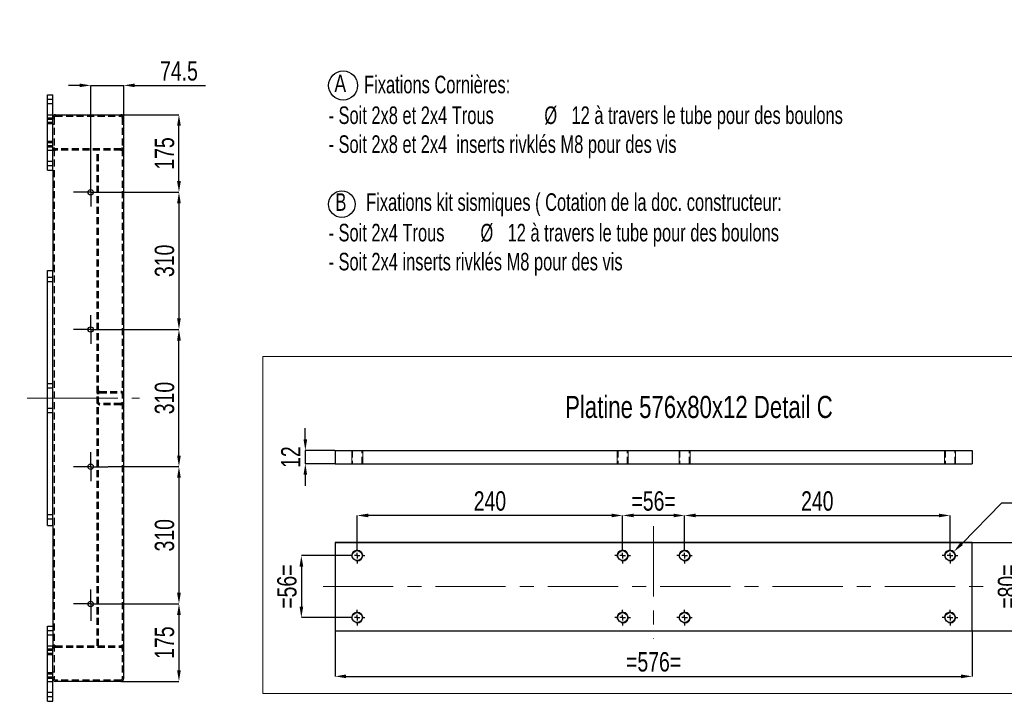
# Model space of a CAD drawing. Header units: millimetres. Extents: x 5 to 589, y 5 to 415.
# Tile 10 of 18: x 308 to 486, y 73 to 196. Entities that reach past the tile are written whole.
import ezdxf

# ---------------------------------------------------------------- set-up
doc = ezdxf.new("R2010")
doc.units = ezdxf.units.MM
doc.header["$PDSIZE"] = -1
doc.linetypes.add('CENTERX2', pattern=[20.32, 12.7, -2.54, 2.54, -2.54])
doc.linetypes.add('HIDDEN', pattern=[1.905, 1.27, -0.635])
for name, color, linetype in [('COTES', 1, 'Continuous'), ('NOTES', 6, 'Continuous'), ('TRAIT-FINS', 9, 'Continuous'), ('TRAIT-MIXTES', 3, 'CENTERX2'), ('TRAIT-TIRET', 2, 'HIDDEN')]:
    doc.layers.add(name, color=color, linetype=linetype)
doc.layers.add('TRAIT-FORT', color=4, linetype='Continuous', lineweight=25)
doc.styles.add('SLDTEXTSTYLE0', font='TXT', dxfattribs={"width": 0.75})
doc.styles.add('SLDTEXTSTYLE1', font='TXT', dxfattribs={"width": 0.7})
doc.dimstyles.new('SLDDIMSTYLE0', dxfattribs={"dimtxt": 3.5, "dimasz": 2, "dimexe": 0, "dimexo": 0.0625, "dimgap": 0.875, "dimtad": 1, "dimlfac": 12.5, "dimrnd": 1e-09, "dimzin": 12, "dimdsep": 46, "dimtxsty": 'SLDTEXTSTYLE0', "dimsah": 1, "dimcen": 0.09, "dimadec": 0, "dimazin": 3, "dimtfac": 1, "dimtofl": 0, "dimtmove": 0, "dimatfit": 3, "dimfxl": 1, "dimfrac": 2, "dimtolj": 1, "dimtzin": 12, "dimarcsym": 0})
doc.dimstyles.new('SLDDIMSTYLE1', dxfattribs={"dimtxt": 3.5, "dimasz": 2, "dimexe": 0, "dimexo": 0.0625, "dimgap": 0.875, "dimtad": 1, "dimlfac": 12.5, "dimrnd": 1e-09, "dimzin": 12, "dimdsep": 46, "dimtxsty": 'SLDTEXTSTYLE0', "dimsah": 1, "dimcen": 0.09, "dimadec": 0, "dimazin": 3, "dimtfac": 1, "dimtmove": 0, "dimatfit": 0, "dimfxl": 1, "dimfrac": 2, "dimtolj": 1, "dimtzin": 12, "dimarcsym": 0})
doc.dimstyles.new('SLDDIMSTYLE4', dxfattribs={"dimtxt": 3.5, "dimasz": 2, "dimexe": 0, "dimexo": 0.0625, "dimgap": 0.875, "dimtad": 1, "dimlfac": 5, "dimrnd": 1e-09, "dimzin": 12, "dimdsep": 46, "dimtxsty": 'SLDTEXTSTYLE0', "dimsah": 1, "dimcen": 0.09, "dimadec": 0, "dimazin": 3, "dimtfac": 1, "dimtofl": 0, "dimtmove": 0, "dimatfit": 3, "dimfxl": 1, "dimfrac": 2, "dimtolj": 1, "dimtzin": 12, "dimarcsym": 0})
doc.dimstyles.new('SLDDIMSTYLE5', dxfattribs={"dimtxt": 3.5, "dimasz": 2, "dimexe": 0, "dimexo": 0.0625, "dimgap": 0.875, "dimtad": 1, "dimlfac": 5, "dimrnd": 1e-09, "dimzin": 12, "dimdsep": 46, "dimtxsty": 'SLDTEXTSTYLE0', "dimsah": 1, "dimcen": 0.09, "dimadec": 0, "dimazin": 3, "dimtfac": 1, "dimtmove": 0, "dimatfit": 0, "dimfxl": 1, "dimfrac": 2, "dimtolj": 1, "dimtzin": 12, "dimarcsym": 0})
doc.dimstyles.new('SLDDIMSTYLE6', dxfattribs={"dimtxt": 3.5, "dimasz": 2, "dimexe": 0, "dimexo": 0.0625, "dimgap": 0.875, "dimtad": 0, "dimtih": 1, "dimtoh": 1, "dimlfac": 5, "dimrnd": 1e-09, "dimzin": 12, "dimdsep": 46, "dimtxsty": 'SLDTEXTSTYLE0', "dimsah": 1, "dimcen": 0, "dimadec": 0, "dimazin": 3, "dimtfac": 1, "dimtofl": 0, "dimtmove": 0, "dimatfit": 3, "dimfxl": 1, "dimfrac": 2, "dimtolj": 1, "dimtzin": 12, "dimarcsym": 0})
doc.dimstyles.new('SLDDIMSTYLE7', dxfattribs={"dimtxt": 3.5, "dimasz": 2, "dimexe": 0, "dimexo": 0.0625, "dimgap": 0.875, "dimtad": 1, "dimdec": 1, "dimlfac": 12.5, "dimrnd": 1e-09, "dimzin": 12, "dimdsep": 46, "dimtxsty": 'SLDTEXTSTYLE0', "dimsah": 1, "dimcen": 0.09, "dimadec": 0, "dimazin": 3, "dimtfac": 1, "dimtdec": 1, "dimtmove": 0, "dimatfit": 0, "dimfxl": 1, "dimfrac": 2, "dimtolj": 1, "dimtzin": 12, "dimarcsym": 0})

# ---------------------------------------------------------------- blocks, each defined once
blk = doc.blocks.new('SW_NOTE_5')
at = {"layer": 'NOTES', "color": 0}
for centre, radius in [((1.57, 2.12), 2.63), ((1.34, -19.33), 2.41)]:
    blk.add_circle(centre, radius, dxfattribs=at)
at = {"layer": 'NOTES', "color": 0, "attachment_point": 1}
for s, insert, char_height, style in [('A', (0, 4.09), 3.17, 'SLDTEXTSTYLE0'), ('Fixations Cornières:', (5.37, 3.89), 3.175, 'SLDTEXTSTYLE1'), ('- Soit 2x8 et 2x4 Trous', (-1.07, -1.66), 3.175, 'SLDTEXTSTYLE1'), ('%%c', (37.97, -1.66), 3.175, 'SLDTEXTSTYLE1'), ('12 à travers le tube pour des boulons', (42.88, -1.66), 3.175, 'SLDTEXTSTYLE1'), ('- Soit 2x8 et 2x4  inserts rivklés M8 pour des vis', (-1.07, -6.89), 3.175, 'SLDTEXTSTYLE1'), ('B', (0.19, -17.36), 3.17, 'SLDTEXTSTYLE1'), ('Fixations kit sismiques ( Cotation de la doc. constructeur:', (5.74, -17.36), 3.175, 'SLDTEXTSTYLE1'), ('- Soit 2x4 Trous', (-1.07, -22.88), 3.175, 'SLDTEXTSTYLE1'), ('%%c', (26.41, -22.88), 3.175, 'SLDTEXTSTYLE1'), ('12 à travers le tube pour des boulons', (31.32, -22.88), 3.175, 'SLDTEXTSTYLE1'), ('- Soit 2x4 inserts rivklés M8 pour des vis', (-1.07, -28.12), 3.175, 'SLDTEXTSTYLE1')]:
    blk.add_mtext(s, dxfattribs=dict(at, insert=insert, char_height=char_height, style=style))
blk = doc.blocks.new('_D_52')
at = {"layer": 'COTES', "color": 0, "lineweight": -2, "transparency": 16777216}
for p, q in [((364.97, 101.88), (489.14, 101.88)), ((489.14, 99.88), (489.14, 87.88)), ((364.97, 85.88), (489.14, 85.88))]:
    blk.add_line(p, q, dxfattribs=at)
at = {"layer": 'COTES', "color": 0, "transparency": 16777216}
for points in [[(488.8, 99.88), (489.47, 99.88), (489.14, 101.88)], [(488.8, 87.88), (489.47, 87.88), (489.14, 85.88)]]:
    blk.add_solid(points, dxfattribs=at)
at = {"layer": 'Defpoints', "color": 0, "transparency": 16777216}
for p in [(364.91, 101.88), (364.91, 85.88), (489.14, 85.88)]:
    blk.add_point(p, dxfattribs=at)
at = {"layer": 'COTES', "color": 0, "transparency": 16777216, "insert": (484.76, 93.88), "char_height": 3.5, "attachment_point": 2, "rotation": 90, "style": 'SLDTEXTSTYLE0'}
blk.add_mtext('\\A1;=80=', dxfattribs=at)
blk = doc.blocks.new('_D_53')
at = {"layer": 'COTES', "color": 0, "lineweight": -2, "transparency": 16777216}
for p, q in [((367.45, 99.48), (358.81, 99.48)), ((358.81, 97.48), (358.81, 90.28)), ((367.45, 88.28), (358.81, 88.28))]:
    blk.add_line(p, q, dxfattribs=at)
at = {"layer": 'COTES', "color": 0, "transparency": 16777216}
for points in [[(358.48, 97.48), (359.15, 97.48), (358.81, 99.48)], [(358.48, 90.28), (359.15, 90.28), (358.81, 88.28)]]:
    blk.add_solid(points, dxfattribs=at)
at = {"layer": 'Defpoints', "color": 0, "transparency": 16777216}
for p in [(367.51, 99.48), (358.81, 88.28), (367.51, 88.28)]:
    blk.add_point(p, dxfattribs=at)
at = {"layer": 'COTES', "color": 0, "transparency": 16777216, "insert": (354.44, 93.88), "char_height": 3.5, "attachment_point": 2, "rotation": 90, "style": 'SLDTEXTSTYLE0'}
blk.add_mtext('\\A1;=56=', dxfattribs=at)
blk = doc.blocks.new('_D_54')
at = {"layer": 'COTES', "color": 0, "lineweight": -2, "transparency": 16777216}
for p, q in [((368.91, 100.95), (368.91, 106.74)), ((414.91, 106.74), (370.91, 106.74)), ((416.91, 100.95), (416.91, 106.74))]:
    blk.add_line(p, q, dxfattribs=at)
at = {"layer": 'COTES', "color": 0, "transparency": 16777216}
for points in [[(370.91, 107.07), (370.91, 106.41), (368.91, 106.74)], [(414.91, 107.07), (414.91, 106.41), (416.91, 106.74)]]:
    blk.add_solid(points, dxfattribs=at)
at = {"layer": 'Defpoints', "color": 0, "transparency": 16777216}
for p in [(368.91, 106.74), (368.91, 100.88), (416.91, 100.88)]:
    blk.add_point(p, dxfattribs=at)
at = {"layer": 'COTES', "color": 0, "transparency": 16777216, "insert": (392.91, 111.11), "char_height": 3.5, "attachment_point": 2, "style": 'SLDTEXTSTYLE0'}
blk.add_mtext('\\A1;240', dxfattribs=at)
blk = doc.blocks.new('_D_55')
at = {"layer": 'COTES', "color": 0, "lineweight": -2, "transparency": 16777216}
for p, q in [((428.11, 100.95), (428.11, 106.74)), ((430.11, 106.74), (474.11, 106.74)), ((476.11, 100.95), (476.11, 106.74))]:
    blk.add_line(p, q, dxfattribs=at)
at = {"layer": 'COTES', "color": 0, "transparency": 16777216}
for points in [[(430.11, 107.07), (430.11, 106.41), (428.11, 106.74)], [(474.11, 107.07), (474.11, 106.41), (476.11, 106.74)]]:
    blk.add_solid(points, dxfattribs=at)
at = {"layer": 'Defpoints', "color": 0, "transparency": 16777216}
for p in [(476.11, 106.74), (428.11, 100.88), (476.11, 100.88)]:
    blk.add_point(p, dxfattribs=at)
at = {"layer": 'COTES', "color": 0, "transparency": 16777216, "insert": (452.11, 111.11), "char_height": 3.5, "attachment_point": 2, "style": 'SLDTEXTSTYLE0'}
blk.add_mtext('\\A1;240', dxfattribs=at)
blk = doc.blocks.new('_D_56')
at = {"layer": 'COTES', "color": 0, "lineweight": -2, "transparency": 16777216}
for p, q in [((416.91, 100.95), (416.91, 106.74)), ((426.11, 106.74), (418.91, 106.74)), ((428.11, 100.95), (428.11, 106.74))]:
    blk.add_line(p, q, dxfattribs=at)
at = {"layer": 'COTES', "color": 0, "transparency": 16777216}
for points in [[(418.91, 107.07), (418.91, 106.41), (416.91, 106.74)], [(426.11, 107.07), (426.11, 106.41), (428.11, 106.74)]]:
    blk.add_solid(points, dxfattribs=at)
at = {"layer": 'Defpoints', "color": 0, "transparency": 16777216}
for p in [(416.91, 106.74), (416.91, 100.88), (428.11, 100.88)]:
    blk.add_point(p, dxfattribs=at)
at = {"layer": 'COTES', "color": 0, "transparency": 16777216, "insert": (422.51, 111.11), "char_height": 3.5, "attachment_point": 2, "style": 'SLDTEXTSTYLE0'}
blk.add_mtext('\\A1;=56=', dxfattribs=at)
blk = doc.blocks.new('_D_57')
at = {"layer": 'COTES', "color": 0, "lineweight": -2, "transparency": 16777216}
for p, q in [((364.91, 85.82), (364.91, 77.66)), ((480.11, 85.82), (480.11, 77.66)), ((366.91, 77.66), (478.11, 77.66))]:
    blk.add_line(p, q, dxfattribs=at)
at = {"layer": 'COTES', "color": 0, "transparency": 16777216}
for points in [[(366.91, 78), (366.91, 77.33), (364.91, 77.66)], [(478.11, 78), (478.11, 77.33), (480.11, 77.66)]]:
    blk.add_solid(points, dxfattribs=at)
at = {"layer": 'Defpoints', "color": 0, "transparency": 16777216}
for p in [(364.91, 85.88), (480.11, 85.88), (480.11, 77.66)]:
    blk.add_point(p, dxfattribs=at)
at = {"layer": 'COTES', "color": 0, "transparency": 16777216, "insert": (422.51, 82.04), "char_height": 3.5, "attachment_point": 2, "style": 'SLDTEXTSTYLE0'}
blk.add_mtext('\\A1;=576=', dxfattribs=at)
blk = doc.blocks.new('_D_58')
at = {"layer": 'COTES', "color": 0, "lineweight": -2, "transparency": 16777216}
for p, q in [((485.43, 108.95), (478.22, 101.62)), ((487.43, 108.95), (485.43, 108.95))]:
    blk.add_line(p, q, dxfattribs=at)
at = {"layer": 'COTES', "color": 0, "transparency": 16777216}
blk.add_solid([(477.98, 101.85), (478.45, 101.39), (476.81, 100.2)], dxfattribs=at)
at = {"layer": 'Defpoints', "color": 0, "transparency": 16777216}
for p in [(476.81, 100.2), (475.41, 98.77)]:
    blk.add_point(p, dxfattribs=at)
at = {"layer": 'COTES', "color": 0, "transparency": 16777216, "insert": (488.31, 110.7), "char_height": 3.5, "attachment_point": 1, "style": 'SLDTEXTSTYLE0'}
blk.add_mtext('\\A1;8x M10', dxfattribs=at)
blk = doc.blocks.new('SW_CENTERMARKSYMBOL_8')
at = {"layer": 'TRAIT-MIXTES', "color": 0}
for p, q in [((-1, 0), (-1.4, 0)), ((0, 0), (-0.5, 0)), ((0, 1), (0, 1.4)), ((0, 0), (0, 0.5)), ((0, 0), (0, -0.5)), ((0, 0), (0.5, 0)), ((1, 0), (1.4, 0)), ((0, -1), (0, -1.4))]:
    blk.add_line(p, q, dxfattribs=at)
blk = doc.blocks.new('SW_CENTERMARKSYMBOL_9')
at = {"layer": 'TRAIT-MIXTES', "color": 0}
for p, q in [((-1, 0), (-1.4, 0)), ((0, 0), (-0.5, 0)), ((0, 1), (0, 1.4)), ((0, 0), (0, 0.5)), ((0, 0), (0, -0.5)), ((0, 0), (0.5, 0)), ((1, 0), (1.4, 0)), ((0, -1), (0, -1.4))]:
    blk.add_line(p, q, dxfattribs=at)
blk = doc.blocks.new('SW_CENTERMARKSYMBOL_10')
at = {"layer": 'TRAIT-MIXTES', "color": 0}
for p, q in [((-1, 0), (-1.4, 0)), ((0, 0), (-0.5, 0)), ((0, 1), (0, 1.4)), ((0, 0), (0, 0.5)), ((0, 0), (0, -0.5)), ((0, 0), (0.5, 0)), ((1, 0), (1.4, 0)), ((0, -1), (0, -1.4))]:
    blk.add_line(p, q, dxfattribs=at)
blk = doc.blocks.new('SW_CENTERMARKSYMBOL_11')
at = {"layer": 'TRAIT-MIXTES', "color": 0}
for p, q in [((-1, 0), (-1.4, 0)), ((0, 0), (-0.5, 0)), ((0, 1), (0, 1.4)), ((0, 0), (0, 0.5)), ((0, 0), (0, -0.5)), ((0, 0), (0.5, 0)), ((1, 0), (1.4, 0)), ((0, -1), (0, -1.4))]:
    blk.add_line(p, q, dxfattribs=at)
blk = doc.blocks.new('SW_CENTERMARKSYMBOL_12')
at = {"layer": 'TRAIT-MIXTES', "color": 0}
for p, q in [((-1, 0), (-1.4, 0)), ((0, 0), (-0.5, 0)), ((0, 1), (0, 1.4)), ((0, 0), (0, 0.5)), ((0, 0), (0, -0.5)), ((0, 0), (0.5, 0)), ((1, 0), (1.4, 0)), ((0, -1), (0, -1.4))]:
    blk.add_line(p, q, dxfattribs=at)
blk = doc.blocks.new('SW_CENTERMARKSYMBOL_13')
at = {"layer": 'TRAIT-MIXTES', "color": 0}
for p, q in [((-1, 0), (-1.4, 0)), ((0, 0), (-0.5, 0)), ((0, 1), (0, 1.4)), ((0, 0), (0, 0.5)), ((0, 0), (0, -0.5)), ((0, 0), (0.5, 0)), ((1, 0), (1.4, 0)), ((0, -1), (0, -1.4))]:
    blk.add_line(p, q, dxfattribs=at)
blk = doc.blocks.new('SW_CENTERMARKSYMBOL_14')
at = {"layer": 'TRAIT-MIXTES', "color": 0}
for p, q in [((-1, 0), (-1.4, 0)), ((0, 0), (-0.5, 0)), ((0, 1), (0, 1.4)), ((0, 0), (0, 0.5)), ((0, 0), (0, -0.5)), ((0, 0), (0.5, 0)), ((1, 0), (1.4, 0)), ((0, -1), (0, -1.4))]:
    blk.add_line(p, q, dxfattribs=at)
blk = doc.blocks.new('SW_CENTERMARKSYMBOL_15')
at = {"layer": 'TRAIT-MIXTES', "color": 0}
for p, q in [((-1, 0), (-1.4, 0)), ((0, 0), (-0.5, 0)), ((0, 1), (0, 1.4)), ((0, 0), (0, 0.5)), ((0, 0), (0, -0.5)), ((0, 0), (0.5, 0)), ((1, 0), (1.4, 0)), ((0, -1), (0, -1.4))]:
    blk.add_line(p, q, dxfattribs=at)
blk = doc.blocks.new('_D_69')
at = {"layer": 'COTES', "color": 0, "lineweight": -2, "transparency": 16777216}
for p, q in [((359.53, 120.49), (359.53, 122.49)), ((364.85, 118.49), (359.53, 118.49)), ((359.53, 118.49), (359.53, 116.09)), ((364.85, 116.09), (359.53, 116.09)), ((359.53, 114.09), (359.53, 112.09))]:
    blk.add_line(p, q, dxfattribs=at)
at = {"layer": 'COTES', "color": 0, "transparency": 16777216}
for points in [[(359.2, 120.49), (359.86, 120.49), (359.53, 118.49)], [(359.2, 114.09), (359.86, 114.09), (359.53, 116.09)]]:
    blk.add_solid(points, dxfattribs=at)
at = {"layer": 'Defpoints', "color": 0, "transparency": 16777216}
for p in [(364.91, 118.49), (359.53, 116.09), (364.91, 116.09)]:
    blk.add_point(p, dxfattribs=at)
at = {"layer": 'COTES', "color": 0, "transparency": 16777216, "insert": (355.15, 117.29), "char_height": 3.5, "attachment_point": 2, "rotation": 90, "style": 'SLDTEXTSTYLE0'}
blk.add_mtext('\\A1;12', dxfattribs=at)
blk = doc.blocks.new('_D_82')
at = {"layer": 'COTES', "color": 0, "lineweight": -2, "transparency": 16777216}
for p, q in [((326.26, 179.16), (336.68, 179.16)), ((336.68, 167.16), (336.68, 177.16)), ((323.86, 165.16), (336.68, 165.16))]:
    blk.add_line(p, q, dxfattribs=at)
at = {"layer": 'COTES', "color": 0, "transparency": 16777216}
for points in [[(336.34, 177.16), (337.01, 177.16), (336.68, 179.16)], [(336.34, 167.16), (337.01, 167.16), (336.68, 165.16)]]:
    blk.add_solid(points, dxfattribs=at)
at = {"layer": 'Defpoints', "color": 0, "transparency": 16777216}
for p in [(326.2, 179.16), (336.68, 179.16), (323.8, 165.16)]:
    blk.add_point(p, dxfattribs=at)
at = {"layer": 'COTES', "color": 0, "transparency": 16777216, "insert": (332.3, 172.16), "char_height": 3.5, "attachment_point": 2, "rotation": 90, "style": 'SLDTEXTSTYLE0'}
blk.add_mtext('\\A1;175', dxfattribs=at)
blk = doc.blocks.new('_D_83')
at = {"layer": 'COTES', "color": 0, "lineweight": -2, "transparency": 16777216}
for p, q in [((318.72, 184.47), (316.72, 184.47)), ((320.72, 168.3), (320.72, 184.47)), ((320.72, 184.47), (326.68, 184.47)), ((326.68, 178.74), (326.68, 184.47)), ((328.68, 184.47), (341.49, 184.47))]:
    blk.add_line(p, q, dxfattribs=at)
at = {"layer": 'COTES', "color": 0, "transparency": 16777216}
for points in [[(318.72, 184.8), (318.72, 184.14), (320.72, 184.47)], [(328.68, 184.8), (328.68, 184.14), (326.68, 184.47)]]:
    blk.add_solid(points, dxfattribs=at)
at = {"layer": 'Defpoints', "color": 0, "transparency": 16777216}
for p in [(326.68, 184.47), (326.68, 178.68), (320.72, 168.24)]:
    blk.add_point(p, dxfattribs=at)
at = {"layer": 'COTES', "color": 0, "transparency": 16777216, "insert": (336.68, 188.84), "char_height": 3.5, "attachment_point": 2, "style": 'SLDTEXTSTYLE0'}
blk.add_mtext('\\A1;74.5', dxfattribs=at)
blk = doc.blocks.new('_D_84')
at = {"layer": 'COTES', "color": 0, "lineweight": -2, "transparency": 16777216}
for p, q in [((323.86, 165.16), (336.68, 165.16)), ((336.68, 163.16), (336.68, 142.36)), ((323.86, 140.36), (336.68, 140.36))]:
    blk.add_line(p, q, dxfattribs=at)
at = {"layer": 'COTES', "color": 0, "transparency": 16777216}
for points in [[(336.34, 163.16), (337.01, 163.16), (336.68, 165.16)], [(336.34, 142.36), (337.01, 142.36), (336.68, 140.36)]]:
    blk.add_solid(points, dxfattribs=at)
at = {"layer": 'Defpoints', "color": 0, "transparency": 16777216}
for p in [(323.8, 165.16), (323.8, 140.36), (336.68, 140.36)]:
    blk.add_point(p, dxfattribs=at)
at = {"layer": 'COTES', "color": 0, "transparency": 16777216, "insert": (332.3, 152.76), "char_height": 3.5, "attachment_point": 2, "rotation": 90, "style": 'SLDTEXTSTYLE0'}
blk.add_mtext('\\A1;310', dxfattribs=at)
blk = doc.blocks.new('_D_85')
at = {"layer": 'COTES', "color": 0, "lineweight": -2, "transparency": 16777216}
for p, q in [((323.86, 140.36), (336.68, 140.36)), ((336.68, 117.56), (336.68, 138.36)), ((323.86, 115.56), (336.68, 115.56))]:
    blk.add_line(p, q, dxfattribs=at)
at = {"layer": 'COTES', "color": 0, "transparency": 16777216}
for points in [[(336.34, 138.36), (337.01, 138.36), (336.68, 140.36)], [(336.34, 117.56), (337.01, 117.56), (336.68, 115.56)]]:
    blk.add_solid(points, dxfattribs=at)
at = {"layer": 'Defpoints', "color": 0, "transparency": 16777216}
for p in [(323.8, 140.36), (336.68, 140.36), (323.8, 115.56)]:
    blk.add_point(p, dxfattribs=at)
at = {"layer": 'COTES', "color": 0, "transparency": 16777216, "insert": (332.3, 127.96), "char_height": 3.5, "attachment_point": 2, "rotation": 90, "style": 'SLDTEXTSTYLE0'}
blk.add_mtext('\\A1;310', dxfattribs=at)
blk = doc.blocks.new('_D_86')
at = {"layer": 'COTES', "color": 0, "lineweight": -2, "transparency": 16777216}
for p, q in [((323.86, 115.56), (336.68, 115.56)), ((336.68, 113.56), (336.68, 92.76)), ((323.86, 90.76), (336.68, 90.76))]:
    blk.add_line(p, q, dxfattribs=at)
at = {"layer": 'COTES', "color": 0, "transparency": 16777216}
for points in [[(336.34, 113.56), (337.01, 113.56), (336.68, 115.56)], [(336.34, 92.76), (337.01, 92.76), (336.68, 90.76)]]:
    blk.add_solid(points, dxfattribs=at)
at = {"layer": 'Defpoints', "color": 0, "transparency": 16777216}
for p in [(323.8, 115.56), (323.8, 90.76), (336.68, 90.76)]:
    blk.add_point(p, dxfattribs=at)
at = {"layer": 'COTES', "color": 0, "transparency": 16777216, "insert": (332.3, 103.16), "char_height": 3.5, "attachment_point": 2, "rotation": 90, "style": 'SLDTEXTSTYLE0'}
blk.add_mtext('\\A1;310', dxfattribs=at)
blk = doc.blocks.new('_D_87')
at = {"layer": 'COTES', "color": 0, "lineweight": -2, "transparency": 16777216}
for p, q in [((323.86, 90.76), (336.68, 90.76)), ((336.68, 88.76), (336.68, 78.76)), ((326.26, 76.76), (336.68, 76.76))]:
    blk.add_line(p, q, dxfattribs=at)
at = {"layer": 'COTES', "color": 0, "transparency": 16777216}
for points in [[(336.34, 88.76), (337.01, 88.76), (336.68, 90.76)], [(336.34, 78.76), (337.01, 78.76), (336.68, 76.76)]]:
    blk.add_solid(points, dxfattribs=at)
at = {"layer": 'Defpoints', "color": 0, "transparency": 16777216}
for p in [(323.8, 90.76), (326.2, 76.76), (336.68, 76.76)]:
    blk.add_point(p, dxfattribs=at)
at = {"layer": 'COTES', "color": 0, "transparency": 16777216, "insert": (332.3, 83.76), "char_height": 3.5, "attachment_point": 2, "rotation": 90, "style": 'SLDTEXTSTYLE0'}
blk.add_mtext('\\A1;175', dxfattribs=at)
blk = doc.blocks.new('SW_CENTERMARKSYMBOL_25')
at = {"layer": 'TRAIT-MIXTES', "color": 0}
for p, q in [((0, 27.4), (0, 27.88)), ((0, 24.8), (0, 27.4)), ((-2.6, 24.8), (-3.08, 24.8)), ((0, 24.8), (-2.6, 24.8)), ((0, 24.8), (0, 22.2)), ((0, 24.8), (2.6, 24.8)), ((2.6, 24.8), (3.08, 24.8)), ((0, 0), (0, 2.6)), ((-2.6, 0), (-3.08, 0)), ((0, 0), (-2.6, 0)), ((0, 0), (0, -2.6)), ((0, 0), (2.6, 0)), ((2.6, 0), (3.08, 0)), ((0, -24.8), (0, -22.2)), ((-2.6, -24.8), (-3.08, -24.8)), ((0, -24.8), (-2.6, -24.8)), ((0, -24.8), (0, -27.4)), ((0, -24.8), (2.6, -24.8)), ((2.6, -24.8), (3.08, -24.8)), ((0, -49.6), (0, -47)), ((-2.6, -49.6), (-3.08, -49.6)), ((0, -49.6), (-2.6, -49.6)), ((0, -49.6), (0, -52.2)), ((0, -49.6), (2.6, -49.6)), ((2.6, -49.6), (3.08, -49.6)), ((0, -52.2), (0, -52.68))]:
    blk.add_line(p, q, dxfattribs=at)
blk = doc.blocks.new('_D_104')
at = {"layer": 'COTES', "color": 0, "lineweight": -2, "transparency": 16777216}
for p, q in [((303.71, 180.44), (303.71, 215.2)), ((285.1, 178.44), (303.71, 178.44)), ((303.71, 177.48), (303.71, 178.44)), ((285.1, 177.48), (303.71, 177.48)), ((303.71, 175.48), (303.71, 173.48))]:
    blk.add_line(p, q, dxfattribs=at)
at = {"layer": 'COTES', "color": 0, "transparency": 16777216}
for points in [[(303.38, 180.44), (304.04, 180.44), (303.71, 178.44)], [(303.38, 175.48), (304.04, 175.48), (303.71, 177.48)]]:
    blk.add_solid(points, dxfattribs=at)
at = {"layer": 'Defpoints', "color": 0, "transparency": 16777216}
for p in [(285.04, 178.44), (285.04, 177.48), (303.71, 177.48)]:
    blk.add_point(p, dxfattribs=at)
at = {"layer": 'COTES', "color": 0, "transparency": 16777216, "insert": (299.26, 201.16), "char_height": 3.5, "attachment_point": 2, "rotation": 90, "style": 'SLDTEXTSTYLE0'}
blk.add_mtext('\\A1;2x4 %%c12{\\fGDT;x}160', dxfattribs=at)

msp = doc.modelspace()

# ---------------------------------------------------------------- linework, layer by layer
at = {"lineweight": 18}
for p, q in [((500.11926, 135.46925), (351.85471, 135.46925)), ((351.85471, 74.54933), (351.85471, 135.46925)), ((500.11926, 74.54933), (351.85471, 74.54933))]:
    msp.add_line(p, q, dxfattribs=at)
at = {"layer": 'TRAIT-FINS', "lineweight": 18}
for p, q in [((312.9172, 181.95565), (313.8772, 181.95565)), ((312.9172, 181.95565), (313.8772, 181.95565)), ((312.9172, 181.95565), (313.8772, 181.95565)), ((312.9172, 181.95565), (313.8772, 181.95565)), ((313.8772, 181.15565), (313.8772, 181.95565)), ((313.8772, 181.15565), (313.8772, 181.95565)), ((313.8772, 181.15565), (313.8772, 181.95565)), ((313.8772, 181.15565), (313.8772, 181.95565)), ((312.9172, 181.15565), (313.8772, 181.15565)), ((312.9172, 181.15565), (313.8772, 181.15565)), ((312.9172, 181.15565), (313.8772, 181.15565)), ((312.9172, 181.15565), (313.8772, 181.15565)), ((312.9172, 178.59565), (313.8772, 178.59565)), ((312.9172, 178.59565), (313.8772, 178.59565)), ((312.9172, 178.59565), (313.8772, 178.59565)), ((312.9172, 178.59565), (313.8772, 178.59565)), ((312.9172, 178.35565), (313.8772, 178.35565)), ((312.9172, 178.35565), (313.8772, 178.35565)), ((313.8772, 177.79565), (313.8772, 178.59565)), ((313.8772, 177.79565), (313.8772, 178.59565)), ((313.8772, 177.79565), (313.8772, 178.59565)), ((313.8772, 177.79565), (313.8772, 178.59565)), ((313.8772, 177.55565), (313.8772, 178.35565)), ((313.8772, 177.55565), (313.8772, 178.35565)), ((312.9172, 177.79565), (313.8772, 177.79565)), ((312.9172, 177.79565), (313.8772, 177.79565)), ((312.9172, 177.79565), (313.8772, 177.79565)), ((312.9172, 177.79565), (313.8772, 177.79565)), ((312.9172, 177.55565), (313.8772, 177.55565)), ((312.9172, 177.55565), (313.8772, 177.55565)), ((312.9172, 174.35565), (313.8772, 174.35565)), ((312.9172, 174.35565), (313.8772, 174.35565)), ((312.9172, 174.11565), (313.8772, 174.11565)), ((312.9172, 174.11565), (313.8772, 174.11565)), ((312.9172, 174.11565), (313.8772, 174.11565)), ((312.9172, 174.11565), (313.8772, 174.11565)), ((312.9172, 173.55565), (313.8772, 173.55565)), ((312.9172, 173.55565), (313.8772, 173.55565)), ((312.9172, 173.31565), (313.8772, 173.31565)), ((312.9172, 173.31565), (313.8772, 173.31565)), ((312.9172, 173.31565), (313.8772, 173.31565)), ((312.9172, 173.31565), (313.8772, 173.31565)), ((313.8772, 173.55565), (313.8772, 174.35565)), ((313.8772, 173.55565), (313.8772, 174.35565)), ((313.8772, 173.31565), (313.8772, 174.11565)), ((313.8772, 173.31565), (313.8772, 174.11565)), ((313.8772, 173.31565), (313.8772, 174.11565)), ((313.8772, 173.31565), (313.8772, 174.11565)), ((312.9172, 170.75565), (313.8772, 170.75565)), ((312.9172, 170.75565), (313.8772, 170.75565)), ((312.9172, 170.75565), (313.8772, 170.75565)), ((312.9172, 170.75565), (313.8772, 170.75565)), ((312.9172, 169.95565), (313.8772, 169.95565)), ((312.9172, 169.95565), (313.8772, 169.95565)), ((312.9172, 169.95565), (313.8772, 169.95565)), ((312.9172, 169.95565), (313.8772, 169.95565)), ((313.8772, 169.95565), (313.8772, 170.75565)), ((313.8772, 169.95565), (313.8772, 170.75565)), ((313.8772, 169.95565), (313.8772, 170.75565)), ((313.8772, 169.95565), (313.8772, 170.75565)), ((312.9172, 149.79565), (313.8772, 149.79565)), ((312.9172, 149.79565), (313.8772, 149.79565)), ((312.9172, 149.79565), (313.8772, 149.79565)), ((312.9172, 149.79565), (313.8772, 149.79565)), ((312.9172, 149.79565), (313.8772, 149.79565)), ((312.9172, 149.79565), (313.8772, 149.79565)), ((313.8772, 148.99565), (313.8772, 149.79565)), ((313.8772, 148.99565), (313.8772, 149.79565)), ((313.8772, 148.99565), (313.8772, 149.79565)), ((313.8772, 148.99565), (313.8772, 149.79565)), ((313.8772, 148.99565), (313.8772, 149.79565)), ((313.8772, 148.99565), (313.8772, 149.79565)), ((312.9172, 148.99565), (313.8772, 148.99565)), ((312.9172, 148.99565), (313.8772, 148.99565)), ((312.9172, 148.99565), (313.8772, 148.99565)), ((312.9172, 148.99565), (313.8772, 148.99565)), ((312.9172, 148.99565), (313.8772, 148.99565)), ((312.9172, 148.99565), (313.8772, 148.99565)), ((312.9172, 130.59565), (313.8772, 130.59565)), ((312.9172, 130.59565), (313.8772, 130.59565)), ((312.9172, 130.59565), (313.8772, 130.59565)), ((312.9172, 130.59565), (313.8772, 130.59565)), ((312.9172, 130.59565), (313.8772, 130.59565)), ((312.9172, 130.59565), (313.8772, 130.59565)), ((313.8772, 129.79565), (313.8772, 130.59565)), ((313.8772, 129.79565), (313.8772, 130.59565)), ((313.8772, 129.79565), (313.8772, 130.59565)), ((313.8772, 129.79565), (313.8772, 130.59565)), ((313.8772, 129.79565), (313.8772, 130.59565)), ((313.8772, 129.79565), (313.8772, 130.59565)), ((312.9172, 125.31565), (313.8772, 125.31565)), ((312.9172, 125.31565), (313.8772, 125.31565)), ((312.9172, 125.31565), (313.8772, 125.31565)), ((312.9172, 125.31565), (313.8772, 125.31565)), ((312.9172, 125.31565), (313.8772, 125.31565)), ((312.9172, 125.31565), (313.8772, 125.31565)), ((313.8772, 125.31565), (313.8772, 126.11565)), ((313.8772, 125.31565), (313.8772, 126.11565)), ((313.8772, 125.31565), (313.8772, 126.11565)), ((313.8772, 125.31565), (313.8772, 126.11565)), ((313.8772, 125.31565), (313.8772, 126.11565)), ((313.8772, 125.31565), (313.8772, 126.11565)), ((367.91223, 118.49129), (367.91223, 116.09129)), ((367.91223, 118.49129), (367.91223, 116.09129)), ((369.91223, 118.49129), (369.91223, 116.09129)), ((369.91223, 118.49129), (369.91223, 116.09129)), ((415.91223, 118.49129), (415.91223, 116.09129)), ((415.91223, 118.49129), (415.91223, 116.09129)), ((417.91223, 118.49129), (417.91223, 116.09129)), ((417.91223, 118.49129), (417.91223, 116.09129)), ((427.11223, 118.49129), (427.11223, 116.09129)), ((427.11223, 118.49129), (427.11223, 116.09129)), ((429.11223, 118.49129), (429.11223, 116.09129)), ((429.11223, 118.49129), (429.11223, 116.09129)), ((475.11223, 118.49129), (475.11223, 116.09129)), ((475.11223, 118.49129), (475.11223, 116.09129)), ((477.11223, 118.49129), (477.11223, 116.09129)), ((477.11223, 118.49129), (477.11223, 116.09129)), ((367.91223, 116.09129), (369.91223, 116.09129)), ((367.91223, 116.09129), (369.91223, 116.09129)), ((415.91223, 116.09129), (417.91223, 116.09129)), ((415.91223, 116.09129), (417.91223, 116.09129)), ((427.11223, 116.09129), (429.11223, 116.09129)), ((427.11223, 116.09129), (429.11223, 116.09129)), ((475.11223, 116.09129), (477.11223, 116.09129)), ((475.11223, 116.09129), (477.11223, 116.09129)), ((312.9172, 106.91565), (313.8772, 106.91565)), ((312.9172, 106.91565), (313.8772, 106.91565)), ((312.9172, 106.91565), (313.8772, 106.91565)), ((312.9172, 106.91565), (313.8772, 106.91565)), ((312.9172, 106.91565), (313.8772, 106.91565)), ((312.9172, 106.91565), (313.8772, 106.91565)), ((313.8772, 106.11565), (313.8772, 106.91565)), ((313.8772, 106.11565), (313.8772, 106.91565)), ((313.8772, 106.11565), (313.8772, 106.91565)), ((313.8772, 106.11565), (313.8772, 106.91565)), ((313.8772, 106.11565), (313.8772, 106.91565)), ((313.8772, 106.11565), (313.8772, 106.91565)), ((312.9172, 106.11565), (313.8772, 106.11565)), ((312.9172, 106.11565), (313.8772, 106.11565)), ((312.9172, 106.11565), (313.8772, 106.11565)), ((312.9172, 106.11565), (313.8772, 106.11565)), ((312.9172, 106.11565), (313.8772, 106.11565)), ((312.9172, 106.11565), (313.8772, 106.11565)), ((312.9172, 85.95565), (313.8772, 85.95565)), ((312.9172, 85.95565), (313.8772, 85.95565)), ((312.9172, 85.95565), (313.8772, 85.95565)), ((312.9172, 85.95565), (313.8772, 85.95565)), ((313.8772, 85.15565), (313.8772, 85.95565)), ((313.8772, 85.15565), (313.8772, 85.95565)), ((313.8772, 85.15565), (313.8772, 85.95565)), ((313.8772, 85.15565), (313.8772, 85.95565)), ((312.9172, 85.15565), (313.8772, 85.15565)), ((312.9172, 85.15565), (313.8772, 85.15565)), ((312.9172, 85.15565), (313.8772, 85.15565)), ((312.9172, 85.15565), (313.8772, 85.15565)), ((312.9172, 82.59565), (313.8772, 82.59565)), ((312.9172, 82.59565), (313.8772, 82.59565)), ((312.9172, 82.59565), (313.8772, 82.59565)), ((312.9172, 82.59565), (313.8772, 82.59565)), ((312.9172, 82.35565), (313.8772, 82.35565)), ((312.9172, 82.35565), (313.8772, 82.35565)), ((313.8772, 81.79565), (313.8772, 82.59565)), ((313.8772, 81.79565), (313.8772, 82.59565)), ((313.8772, 81.79565), (313.8772, 82.59565)), ((313.8772, 81.79565), (313.8772, 82.59565)), ((313.8772, 81.55565), (313.8772, 82.35565)), ((313.8772, 81.55565), (313.8772, 82.35565)), ((312.9172, 81.79565), (313.8772, 81.79565)), ((312.9172, 81.79565), (313.8772, 81.79565)), ((312.9172, 81.79565), (313.8772, 81.79565)), ((312.9172, 81.79565), (313.8772, 81.79565)), ((312.9172, 81.55565), (313.8772, 81.55565)), ((312.9172, 81.55565), (313.8772, 81.55565)), ((312.9172, 78.35565), (313.8772, 78.35565)), ((312.9172, 78.35565), (313.8772, 78.35565)), ((313.8772, 77.55565), (313.8772, 78.35565)), ((313.8772, 77.55565), (313.8772, 78.35565)), ((312.9172, 78.11565), (313.8772, 78.11565)), ((312.9172, 78.11565), (313.8772, 78.11565)), ((312.9172, 78.11565), (313.8772, 78.11565)), ((312.9172, 77.55565), (313.8772, 77.55565)), ((312.9172, 77.55565), (313.8772, 77.55565)), ((312.9172, 77.31565), (313.8772, 77.31565)), ((312.9172, 77.31565), (313.8772, 77.31565)), ((312.9172, 77.31565), (313.8772, 77.31565)), ((313.8772, 77.31565), (313.8772, 78.11565)), ((313.8772, 77.31565), (313.8772, 78.11565)), ((313.8772, 77.31565), (313.8772, 78.11565)), ((312.9172, 74.75565), (313.8772, 74.75565)), ((312.9172, 74.75565), (313.8772, 74.75565)), ((312.9172, 74.75565), (313.8772, 74.75565)), ((312.9172, 74.75565), (313.8772, 74.75565)), ((312.9172, 73.95565), (313.8772, 73.95565)), ((312.9172, 73.95565), (313.8772, 73.95565)), ((312.9172, 73.95565), (313.8772, 73.95565)), ((312.9172, 73.95565), (313.8772, 73.95565)), ((313.8772, 73.95565), (313.8772, 74.75565)), ((313.8772, 73.95565), (313.8772, 74.75565)), ((313.8772, 73.95565), (313.8772, 74.75565)), ((313.8772, 73.95565), (313.8772, 74.75565))]:
    msp.add_line(p, q, dxfattribs=at)
for centre in [(368.91223, 99.48297), (416.91223, 99.48297), (428.11223, 99.48297), (476.11223, 99.48297), (368.91223, 88.28297), (416.91223, 88.28297), (428.11223, 88.28297), (476.11223, 88.28297)]:
    msp.add_arc(centre, 1, 255, 195, dxfattribs=at)
at = {"layer": 'TRAIT-FORT', "lineweight": 25}
for p, q in [((312.9172, 169.15565), (312.9172, 182.75565)), ((312.9172, 182.75565), (313.8772, 182.75565)), ((313.8772, 169.15565), (313.8772, 182.75565)), ((314.3572, 179.15565), (326.1972, 179.15565)), ((326.6772, 178.67565), (326.6772, 77.23565)), ((312.9172, 169.15565), (313.8772, 169.15565)), ((313.8772, 169.15565), (313.8772, 150.99565)), ((312.9172, 150.99565), (313.8772, 150.99565)), ((312.9172, 104.91565), (312.9172, 150.99565)), ((313.8772, 104.91565), (313.8772, 150.99565)), ((364.91223, 118.49129), (364.91223, 116.09129)), ((364.91223, 118.49129), (480.11223, 118.49129)), ((480.11223, 118.49129), (480.11223, 116.09129)), ((364.91223, 116.09129), (480.11223, 116.09129)), ((312.9172, 104.91565), (313.8772, 104.91565)), ((313.8772, 104.91565), (313.8772, 83.15565)), ((364.91223, 101.88297), (364.91223, 85.88297)), ((480.11223, 101.88297), (364.91223, 101.88297)), ((480.11223, 85.88297), (480.11223, 101.88297)), ((312.9172, 83.15565), (312.9172, 86.75565)), ((312.9172, 86.75565), (313.8772, 86.75565)), ((364.91223, 85.88297), (480.11223, 85.88297)), ((312.9172, 76.75565), (312.9172, 83.15565)), ((312.9172, 83.15565), (313.8772, 83.15565)), ((313.8772, 76.75565), (313.8772, 83.15565)), ((312.9172, 76.75565), (313.8772, 76.75565)), ((312.9172, 73.15565), (312.9172, 76.75565)), ((313.8772, 73.15565), (313.8772, 76.75565)), ((326.1972, 76.75565), (314.3572, 76.75565)), ((312.9172, 73.15565), (313.8772, 73.15565))]:
    msp.add_line(p, q, dxfattribs=at)
for centre, radius in [((320.7172, 165.15565), 0.48), ((320.7172, 140.35565), 0.48), ((320.7172, 115.55565), 0.48), ((368.91223, 99.48297), 0.9), ((416.91223, 99.48297), 0.9), ((428.11223, 99.48297), 0.9), ((476.11223, 99.48297), 0.9), ((320.7172, 90.75565), 0.48), ((368.91223, 88.28297), 0.9), ((416.91223, 88.28297), 0.9), ((428.11223, 88.28297), 0.9), ((476.11223, 88.28297), 0.9)]:
    msp.add_circle(centre, radius, dxfattribs=at)
for centre, start, end in [((314.3572, 178.67565), 90, 180), ((326.1972, 178.67565), 0, 90), ((314.3572, 77.23565), 180, 270), ((326.1972, 77.23565), 270, 0)]:
    msp.add_arc(centre, 0.48, start, end, dxfattribs=at)
at = {"layer": 'TRAIT-MIXTES', "lineweight": 18}
for p, q in [((312.9172, 129.79565), (313.8772, 129.79565)), ((312.9172, 129.79565), (313.8772, 129.79565)), ((312.9172, 129.79565), (313.8772, 129.79565)), ((312.9172, 129.79565), (313.8772, 129.79565)), ((312.9172, 129.79565), (313.8772, 129.79565)), ((312.9172, 129.79565), (313.8772, 129.79565)), ((312.9172, 127.95565), (309.25403, 127.95565)), ((312.9172, 127.95565), (329.53136, 127.95565)), ((312.9172, 126.11565), (313.8772, 126.11565)), ((312.9172, 126.11565), (313.8772, 126.11565)), ((312.9172, 126.11565), (313.8772, 126.11565)), ((312.9172, 126.11565), (313.8772, 126.11565)), ((312.9172, 126.11565), (313.8772, 126.11565)), ((312.9172, 126.11565), (313.8772, 126.11565)), ((422.51223, 104.82358), (422.51223, 84.42549)), ((362.73769, 93.88297), (482.12188, 93.88297))]:
    msp.add_line(p, q, dxfattribs=at)
at = {"layer": 'TRAIT-TIRET'}
for p, q in [((313.8772, 181.91565), (312.9172, 181.91565)), ((312.9172, 181.19565), (313.8772, 181.19565)), ((312.9172, 179.15565), (313.8772, 179.15565)), ((313.8772, 178.55565), (312.9172, 178.55565)), ((313.8772, 178.31565), (312.9172, 178.31565)), ((314.1172, 178.43565), (313.8772, 178.43565)), ((314.1172, 178.67565), (314.1172, 77.23565)), ((314.3572, 178.91565), (326.1972, 178.91565)), ((320.2372, 179.15565), (320.2372, 178.91565)), ((321.1972, 178.91565), (321.1972, 179.15565)), ((326.4372, 178.67565), (326.4372, 77.23565)), ((326.6772, 178.43565), (326.4372, 178.43565)), ((312.9172, 177.83565), (313.8772, 177.83565)), ((312.9172, 177.59565), (313.8772, 177.59565)), ((313.8772, 177.47565), (314.1172, 177.47565)), ((326.4372, 177.47565), (326.6772, 177.47565)), ((313.8772, 174.31565), (312.9172, 174.31565)), ((313.8772, 174.07565), (312.9172, 174.07565)), ((312.9172, 173.59565), (313.8772, 173.59565)), ((312.9172, 173.35565), (313.8772, 173.35565)), ((312.9172, 172.75565), (313.8772, 172.75565)), ((313.8772, 172.75565), (314.3572, 172.75565)), ((326.1972, 172.99565), (314.3572, 172.99565)), ((326.1972, 172.75565), (314.3572, 172.75565)), ((320.2372, 172.99565), (320.2372, 172.75565)), ((321.1972, 172.75565), (321.1972, 172.99565)), ((321.8772, 83.15565), (321.8772, 172.75565)), ((322.1172, 83.15565), (322.1172, 172.75565)), ((326.6772, 172.75565), (326.1972, 172.75565)), ((313.8772, 170.71565), (312.9172, 170.71565)), ((312.9172, 169.99565), (313.8772, 169.99565)), ((313.8772, 149.75565), (312.9172, 149.75565)), ((312.9172, 149.03565), (313.8772, 149.03565)), ((313.8772, 130.55565), (312.9172, 130.55565)), ((312.9172, 129.83565), (313.8772, 129.83565)), ((322.3572, 129.15565), (326.1972, 129.15565)), ((322.3572, 128.91565), (326.1972, 128.91565)), ((326.1972, 126.99565), (322.3572, 126.99565)), ((326.1972, 126.75565), (322.3572, 126.75565)), ((313.8772, 126.07565), (312.9172, 126.07565)), ((312.9172, 125.35565), (313.8772, 125.35565)), ((368.01223, 118.49129), (368.01223, 116.09129)), ((369.81223, 116.09129), (369.81223, 118.49129)), ((416.01223, 118.49129), (416.01223, 116.09129)), ((417.81223, 116.09129), (417.81223, 118.49129)), ((427.21223, 118.49129), (427.21223, 116.09129)), ((429.01223, 116.09129), (429.01223, 118.49129)), ((475.21223, 118.49129), (475.21223, 116.09129)), ((477.01223, 116.09129), (477.01223, 118.49129)), ((313.8772, 106.87565), (312.9172, 106.87565)), ((312.9172, 106.15565), (313.8772, 106.15565)), ((313.8772, 85.91565), (312.9172, 85.91565)), ((312.9172, 85.19565), (313.8772, 85.19565)), ((313.8772, 82.55565), (312.9172, 82.55565)), ((313.8772, 82.31565), (312.9172, 82.31565)), ((314.3572, 83.15565), (313.8772, 83.15565)), ((314.3572, 83.15565), (326.1972, 83.15565)), ((314.3572, 82.91565), (326.1972, 82.91565)), ((320.2372, 83.15565), (320.2372, 82.91565)), ((321.1972, 82.91565), (321.1972, 83.15565)), ((326.6772, 83.15565), (326.1972, 83.15565)), ((312.9172, 81.83565), (313.8772, 81.83565)), ((312.9172, 81.59565), (313.8772, 81.59565)), ((314.1172, 78.43565), (313.8772, 78.43565)), ((326.6772, 78.43565), (326.4372, 78.43565)), ((313.8772, 78.31565), (312.9172, 78.31565)), ((313.8772, 78.07565), (312.9172, 78.07565)), ((312.9172, 77.59565), (313.8772, 77.59565)), ((312.9172, 77.35565), (313.8772, 77.35565)), ((313.8772, 77.47565), (314.1172, 77.47565)), ((326.1972, 76.99565), (314.3572, 76.99565)), ((320.2372, 76.99565), (320.2372, 76.75565)), ((321.1972, 76.75565), (321.1972, 76.99565)), ((326.4372, 77.47565), (326.6772, 77.47565)), ((313.8772, 74.71565), (312.9172, 74.71565)), ((312.9172, 73.99565), (313.8772, 73.99565))]:
    msp.add_line(p, q, dxfattribs=at)
for centre, radius, start, end in [((314.3572, 178.67565), 0.24, 90, 180), ((326.1972, 178.67565), 0.24, 0, 90), ((314.3572, 173.23565), 0.48, 180, 270), ((314.3572, 173.23565), 0.24, 180, 270), ((326.1972, 173.23565), 0.48, 270, 0), ((326.1972, 173.23565), 0.24, 270, 0), ((322.3572, 128.67565), 0.48, 90, 180), ((322.3572, 128.67565), 0.24, 90, 180), ((326.1972, 128.67565), 0.48, 0, 90), ((326.1972, 128.67565), 0.24, 0, 90), ((322.3572, 127.23565), 0.48, 180, 270), ((322.3572, 127.23565), 0.24, 180, 270), ((326.1972, 127.23565), 0.48, 270, 0), ((326.1972, 127.23565), 0.24, 270, 0), ((314.3572, 82.67565), 0.48, 90, 180), ((314.3572, 82.67565), 0.24, 90, 180), ((326.1972, 82.67565), 0.48, 0, 90), ((326.1972, 82.67565), 0.24, 0, 90), ((314.3572, 77.23565), 0.24, 180, 270), ((326.1972, 77.23565), 0.24, 270, 0)]:
    msp.add_arc(centre, radius, start, end, dxfattribs=at)

# ---------------------------------------------------------------- block references
at = {"layer": 'NOTES'}
msp.add_blockref('SW_NOTE_5', (364.78685, 182.32293), dxfattribs=at)
at = {"layer": 'TRAIT-MIXTES'}
for name, p in [('SW_CENTERMARKSYMBOL_25', (320.7172, 140.35565)), ('SW_CENTERMARKSYMBOL_9', (368.91223, 99.48297)), ('SW_CENTERMARKSYMBOL_11', (416.91223, 99.48297)), ('SW_CENTERMARKSYMBOL_15', (428.11223, 99.48297)), ('SW_CENTERMARKSYMBOL_13', (476.11223, 99.48297)), ('SW_CENTERMARKSYMBOL_8', (368.91223, 88.28297)), ('SW_CENTERMARKSYMBOL_10', (416.91223, 88.28297)), ('SW_CENTERMARKSYMBOL_14', (428.11223, 88.28297)), ('SW_CENTERMARKSYMBOL_12', (476.11223, 88.28297))]:
    msp.add_blockref(name, p, dxfattribs=at)

# ---------------------------------------------------------------- texts
at = {"layer": 'NOTES', "insert": (430.70796, 128.35075), "char_height": 4, "attachment_point": 2, "style": 'SLDTEXTSTYLE0'}
msp.add_mtext('Platine 576x80x12 Detail C', dxfattribs=at)

# ---------------------------------------------------------------- dimensions: what is measured, and where the dimension line sits
at = {"layer": 'COTES'}
for base, p1, p2, angle, text, dimstyle, picture, middle in [((303.70934, 177.47565), (285.03648, 178.43565), (285.03648, 177.47565), 90, '2x4 %%c<>{\\fGDT;x}160', 'SLDDIMSTYLE1', '_D_104', (303.70934, 201.15565)), ((489.13681, 85.88297), (364.91223, 101.88297), (364.91223, 85.88297), 90, '=<>=', 'SLDDIMSTYLE4', '_D_52', (489.13681, 93.88297)), ((358.81361, 88.28297), (367.51223, 99.48297), (367.51223, 88.28297), 90, '=<>=', 'SLDDIMSTYLE4', '_D_53', (358.81361, 93.88297)), ((480.11223, 77.66436), (364.91223, 85.88297), (480.11223, 85.88297), 0, '=<>=', 'SLDDIMSTYLE4', '_D_57', (422.51223, 77.66436))]:
    dim = msp.add_linear_dim(base=base, p1=p1, p2=p2, angle=angle, text=text, dimstyle=dimstyle, dxfattribs=at)
    dim.commit()
    dim.dimension.update_dxf_attribs({"geometry": picture, "text_midpoint": middle, "dimtype": 160})
for base, p1, p2, dimstyle, picture, middle in [((326.6772, 184.46974), (320.7172, 168.23565), (326.6772, 178.67565), 'SLDDIMSTYLE7', '_D_83', (336.6772, 184.46974)), ((368.91223, 106.73941), (416.91223, 100.88297), (368.91223, 100.88297), 'SLDDIMSTYLE4', '_D_54', (392.91223, 106.73941)), ((476.11223, 106.73941), (428.11223, 100.88297), (476.11223, 100.88297), 'SLDDIMSTYLE4', '_D_55', (452.11223, 106.73941))]:
    dim = msp.add_linear_dim(base=base, p1=p1, p2=p2, dimstyle=dimstyle, dxfattribs=at)
    dim.commit()
    dim.dimension.update_dxf_attribs({"geometry": picture, "text_midpoint": middle, "dimtype": 160})
for base, p1, p2, dimstyle, picture, middle in [((336.6772, 179.15565), (323.7972, 165.15565), (326.1972, 179.15565), 'SLDDIMSTYLE0', '_D_82', (336.6772, 172.15565)), ((336.6772, 140.35565), (323.7972, 165.15565), (323.7972, 140.35565), 'SLDDIMSTYLE0', '_D_84', (336.6772, 152.75565)), ((336.6772, 140.35565), (323.7972, 115.55565), (323.7972, 140.35565), 'SLDDIMSTYLE0', '_D_85', (336.6772, 127.95565)), ((359.52995, 116.09129), (364.91223, 118.49129), (364.91223, 116.09129), 'SLDDIMSTYLE5', '_D_69', (359.52995, 117.29129)), ((336.6772, 90.75565), (323.7972, 115.55565), (323.7972, 90.75565), 'SLDDIMSTYLE0', '_D_86', (336.6772, 103.15565)), ((336.6772, 76.75565), (323.7972, 90.75565), (326.1972, 76.75565), 'SLDDIMSTYLE0', '_D_87', (336.6772, 83.75565))]:
    dim = msp.add_linear_dim(base=base, p1=p1, p2=p2, angle=90, dimstyle=dimstyle, dxfattribs=at)
    dim.commit()
    dim.dimension.update_dxf_attribs({"geometry": picture, "text_midpoint": middle, "dimtype": 160})
dim = msp.add_linear_dim(base=(416.91223, 106.73941), p1=(428.11223, 100.88297), p2=(416.91223, 100.88297), text='=<>=', dimstyle='SLDDIMSTYLE5', dxfattribs=at)
dim.commit()
dim.dimension.update_dxf_attribs({"geometry": '_D_56', "text_midpoint": (422.51223, 106.73941), "dimtype": 160})
dim = msp.add_diameter_dim_2p(p1=(475.41072, 98.77031), p2=(476.81373, 100.19564), text='8x M10', dimstyle='SLDDIMSTYLE6', override={"dimpost": '<>'}, dxfattribs=at)
dim.commit()
dim.dimension.update_dxf_attribs({"geometry": '_D_58', "text_midpoint": (495.08917, 108.95194), "dimtype": 163})

doc.saveas('drawing.dxf')
